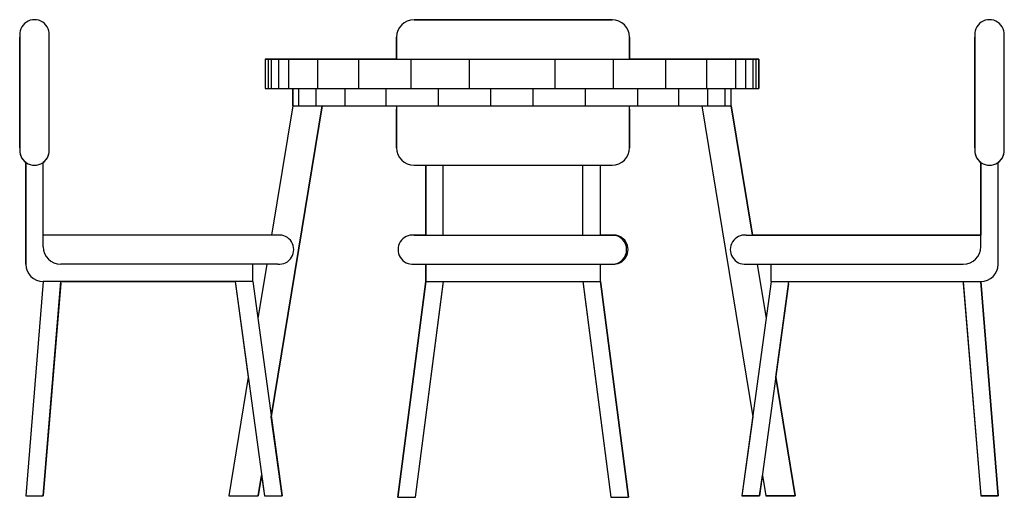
# Model space of a CAD drawing. Extents: x 1.69 to 3.38, y 0.07 to 0.89.
import ezdxf

# ---------------------------------------------------------------- set-up
doc = ezdxf.new("R2010")
doc.units = 0
doc.header["$MEASUREMENT"] = 0
doc.layers.get('0').update_dxf_attribs({"linetype": 'CONTINUOUS'})

msp = doc.modelspace()

# ---------------------------------------------------------------- linework, layer by layer
for p, q in [((2.3702, 0.8879), (2.7102, 0.8879)), ((2.7102, 0.8879), (2.3702, 0.8879)), ((1.6936, 0.6679), (1.6936, 0.8579)), ((1.6936, 0.8579), (1.6936, 0.6679)), ((1.7436, 0.6679), (1.7436, 0.8579)), ((1.7436, 0.6679), (1.7436, 0.8579)), ((2.3402, 0.8199), (2.3402, 0.8579)), ((2.3402, 0.8579), (2.3402, 0.8199)), ((2.7402, 0.8579), (2.7402, 0.8199)), ((2.7402, 0.8199), (2.7402, 0.8579)), ((3.3331, 0.6679), (3.3331, 0.8579)), ((3.3331, 0.8579), (3.3331, 0.6679)), ((3.3831, 0.6679), (3.3831, 0.8579)), ((3.3831, 0.6679), (3.3831, 0.8579)), ((2.1146, 0.8199), (2.9621, 0.8199)), ((2.1146, 0.8199), (2.1146, 0.7699)), ((2.3402, 0.8199), (2.1146, 0.8199)), ((2.1146, 0.8199), (2.1146, 0.7699)), ((2.1196, 0.8199), (2.1196, 0.7699)), ((2.1246, 0.8199), (2.1246, 0.7699)), ((2.1376, 0.8199), (2.1376, 0.7699)), ((2.1546, 0.8199), (2.1546, 0.7699)), ((2.2046, 0.8199), (2.2046, 0.7699)), ((2.2746, 0.8199), (2.2746, 0.7699)), ((2.3646, 0.8199), (2.3646, 0.7699)), ((2.4646, 0.8199), (2.4646, 0.7699)), ((2.6121, 0.8199), (2.6121, 0.7699)), ((2.7121, 0.8199), (2.7121, 0.7699)), ((2.9621, 0.8199), (2.7402, 0.8199)), ((2.8021, 0.8199), (2.8021, 0.7699)), ((2.8721, 0.8199), (2.8721, 0.7699)), ((2.9221, 0.8199), (2.9221, 0.7699)), ((2.9391, 0.8199), (2.9391, 0.7699)), ((2.9521, 0.8199), (2.9521, 0.7699)), ((2.9571, 0.8199), (2.9571, 0.7699)), ((2.9621, 0.8199), (2.9621, 0.7699)), ((2.9621, 0.7699), (2.9621, 0.8199)), ((2.1146, 0.7699), (2.9621, 0.7699)), ((2.1146, 0.7699), (2.1621, 0.7699)), ((2.1621, 0.7399), (2.1621, 0.7699)), ((2.1621, 0.7699), (2.1621, 0.7399)), ((2.1721, 0.7399), (2.1721, 0.7699)), ((2.2021, 0.7399), (2.2021, 0.7699)), ((2.2521, 0.7399), (2.2521, 0.7699)), ((2.3221, 0.7399), (2.3221, 0.7699)), ((2.4121, 0.7399), (2.4121, 0.7699)), ((2.5021, 0.7399), (2.5021, 0.7699)), ((2.5746, 0.7399), (2.5746, 0.7699)), ((2.6646, 0.7399), (2.6646, 0.7699)), ((2.7546, 0.7399), (2.7546, 0.7699)), ((2.8246, 0.7399), (2.8246, 0.7699)), ((2.8746, 0.7399), (2.8746, 0.7699)), ((2.9046, 0.7399), (2.9046, 0.7699)), ((2.9146, 0.7399), (2.9146, 0.7699)), ((2.9146, 0.7399), (2.9146, 0.7699)), ((2.9146, 0.7699), (2.9621, 0.7699)), ((2.2127, 0.7399), (2.125, 0.2058)), ((2.125, 0.2058), (2.2127, 0.7399)), ((2.1621, 0.7399), (2.1256, 0.5179)), ((2.1621, 0.7399), (2.1256, 0.5179)), ((2.1621, 0.7399), (2.9146, 0.7399)), ((2.2127, 0.7399), (2.3402, 0.7399)), ((2.3402, 0.7399), (2.3402, 0.6679)), ((2.3402, 0.6679), (2.3402, 0.735)), ((2.7402, 0.6679), (2.7402, 0.7399)), ((2.7402, 0.7399), (2.864, 0.7399)), ((2.7402, 0.735), (2.7402, 0.6679)), ((2.864, 0.7399), (2.9517, 0.2058)), ((2.864, 0.7399), (2.9517, 0.2058)), ((2.9146, 0.7399), (2.9511, 0.5179)), ((2.9511, 0.5179), (2.9146, 0.7399)), ((1.7036, 0.4679), (1.7036, 0.6428)), ((1.7036, 0.6428), (1.7036, 0.4679)), ((1.7336, 0.4979), (1.7336, 0.6428)), ((1.7336, 0.5179), (1.7336, 0.6428)), ((3.3431, 0.4979), (3.3431, 0.6428)), ((3.3431, 0.6428), (3.3431, 0.5179)), ((3.3731, 0.4679), (3.3731, 0.6428)), ((3.3731, 0.4679), (3.3731, 0.6428)), ((2.3702, 0.6379), (2.7102, 0.6379)), ((2.3702, 0.6379), (2.3902, 0.6379)), ((2.3902, 0.5179), (2.3902, 0.6379)), ((2.3902, 0.6379), (2.3902, 0.5179)), ((2.4202, 0.5179), (2.4202, 0.6379)), ((2.6602, 0.5179), (2.6602, 0.6379)), ((2.6902, 0.5179), (2.6902, 0.6379)), ((2.6902, 0.5179), (2.6902, 0.6379)), ((2.6902, 0.6379), (2.7102, 0.6379)), ((2.1362, 0.5179), (1.7336, 0.5179)), ((2.1256, 0.5179), (1.7336, 0.5179)), ((2.3702, 0.5179), (2.715, 0.5179)), ((2.3902, 0.5179), (2.3702, 0.5179)), ((2.7102, 0.5179), (2.6902, 0.5179)), ((2.9405, 0.5179), (3.3431, 0.5179)), ((3.3431, 0.5179), (2.9511, 0.5179)), ((2.1362, 0.4679), (1.7636, 0.4679)), ((2.0935, 0.4379), (2.0935, 0.4679)), ((2.1174, 0.4679), (2.1021, 0.3746)), ((2.3702, 0.4679), (2.715, 0.4679)), ((2.3702, 0.4679), (2.3902, 0.4679)), ((2.3902, 0.4379), (2.3902, 0.4679)), ((2.3902, 0.4679), (2.3902, 0.4379)), ((2.6902, 0.4379), (2.6902, 0.4679)), ((2.6902, 0.4379), (2.6902, 0.4679)), ((2.6902, 0.4679), (2.7102, 0.4679)), ((2.7102, 0.4679), (2.7102, 0.4679)), ((2.9405, 0.4679), (3.3131, 0.4679)), ((2.9593, 0.4679), (2.9746, 0.3746)), ((2.9832, 0.4379), (2.9832, 0.4679)), ((1.7336, 0.4379), (1.7036, 0.0699)), ((1.7336, 0.4379), (1.7036, 0.0699)), ((2.0935, 0.4379), (1.7336, 0.4379)), ((1.7337, 0.0699), (1.7637, 0.4379)), ((1.7635, 0.4355), (1.7337, 0.0699)), ((1.7637, 0.4379), (2.0632, 0.4379)), ((2.0632, 0.4379), (2.0855, 0.2737)), ((2.0638, 0.4339), (2.1132, 0.0699)), ((2.0935, 0.4379), (2.1435, 0.0699)), ((2.3422, 0.0674), (2.3902, 0.4379)), ((2.3902, 0.4379), (2.3423, 0.0679)), ((2.3725, 0.0679), (2.4205, 0.4379)), ((2.3725, 0.0679), (2.42, 0.4341)), ((2.3902, 0.4379), (2.6902, 0.4379)), ((2.4205, 0.4379), (2.66, 0.4379)), ((2.66, 0.4379), (2.7079, 0.0679)), ((2.6605, 0.4341), (2.7079, 0.0679)), ((2.6902, 0.4379), (2.7382, 0.0674)), ((2.7382, 0.0674), (2.6902, 0.4379)), ((2.9832, 0.4379), (2.9332, 0.0699)), ((3.013, 0.4339), (2.9635, 0.0699)), ((2.9832, 0.4379), (3.3431, 0.4379)), ((2.9912, 0.2737), (3.0135, 0.4379)), ((3.0135, 0.4379), (3.313, 0.4379)), ((3.313, 0.4379), (3.343, 0.0699)), ((3.3132, 0.4355), (3.343, 0.0699)), ((3.3431, 0.4379), (3.3731, 0.0699)), ((3.3731, 0.0699), (3.3431, 0.4379)), ((2.0855, 0.2737), (2.0521, 0.0699)), ((2.0855, 0.2737), (2.0521, 0.0699)), ((2.9912, 0.2737), (3.0246, 0.0699)), ((3.0246, 0.0699), (2.9912, 0.2737)), ((2.1435, 0.0699), (2.125, 0.2058)), ((2.9517, 0.2058), (2.9332, 0.0699)), ((2.1085, 0.1049), (2.1027, 0.0699)), ((2.1027, 0.0699), (2.1085, 0.1049)), ((2.1085, 0.1049), (2.1132, 0.0699)), ((2.9635, 0.0699), (2.9682, 0.1049)), ((2.9682, 0.1049), (2.974, 0.0699)), ((2.9682, 0.1049), (2.974, 0.0699)), ((1.7036, 0.0699), (1.7337, 0.0699)), ((1.7036, 0.0699), (1.7337, 0.0699)), ((2.0521, 0.0699), (2.1027, 0.0699)), ((2.0521, 0.0699), (2.1027, 0.0699)), ((2.1132, 0.0699), (2.1435, 0.0699)), ((2.1132, 0.0699), (2.1435, 0.0699)), ((2.3422, 0.0679), (2.3725, 0.0679)), ((2.3423, 0.0679), (2.3725, 0.0679)), ((2.7079, 0.0679), (2.7382, 0.0679)), ((2.7079, 0.0679), (2.7382, 0.0679)), ((2.9635, 0.0699), (2.9332, 0.0699)), ((2.9332, 0.0699), (2.9635, 0.0699)), ((3.0246, 0.0699), (2.974, 0.0699)), ((2.974, 0.0699), (3.0246, 0.0699)), ((3.3731, 0.0699), (3.343, 0.0699)), ((3.343, 0.0699), (3.3731, 0.0699))]:
    msp.add_line(p, q)
for centre, radius, start, end in [((1.7186, 0.8625), 0.0254, 349.6111, 190.3889), ((1.7186, 0.8625), 0.0254, 349.6111, 190.3889), ((2.3702, 0.8579), 0.03, 90, 180), ((2.3702, 0.8579), 0.03, 90, 180), ((2.7102, 0.8579), 0.03, 0, 90), ((2.7102, 0.8579), 0.03, 360, 90), ((3.3581, 0.8625), 0.0254, 349.6111, 190.3889), ((3.3581, 0.8625), 0.0254, 349.6111, 190.3889), ((1.7186, 0.6634), 0.0254, 169.6111, 10.3889), ((1.7186, 0.6634), 0.0254, 169.6111, 233.8314), ((1.7186, 0.6634), 0.0254, 306.1686, 10.3889), ((2.3702, 0.6679), 0.03, 180, 270), ((2.3702, 0.6679), 0.03, 180, 270), ((2.7102, 0.6679), 0.03, 270, 0), ((2.7102, 0.6679), 0.03, 270, 0), ((3.3581, 0.6634), 0.0254, 169.6111, 10.3889), ((3.3581, 0.6634), 0.0254, 169.6111, 233.8314), ((3.3581, 0.6634), 0.0254, 306.1686, 10.3889), ((2.1386, 0.4929), 0.0251, 264.5371, 95.4629), ((2.3678, 0.4929), 0.0251, 84.5371, 275.4629), ((2.3678, 0.4929), 0.0251, 84.5371, 275.4629), ((2.7126, 0.4929), 0.0251, 264.5371, 95.4629), ((2.7102, 0.4929), 0.025, 270, 90), ((2.9382, 0.4929), 0.0251, 84.5371, 275.4629), ((1.7636, 0.4979), 0.03, 180, 270), ((3.3131, 0.4979), 0.03, 270, 0), ((1.7336, 0.4679), 0.03, 180, 270), ((1.7336, 0.4679), 0.03, 180, 270), ((3.3431, 0.4679), 0.03, 270, 0), ((3.3431, 0.4679), 0.03, 270, 0)]:
    msp.add_arc(centre, radius, start, end)

doc.saveas('drawing.dxf')
